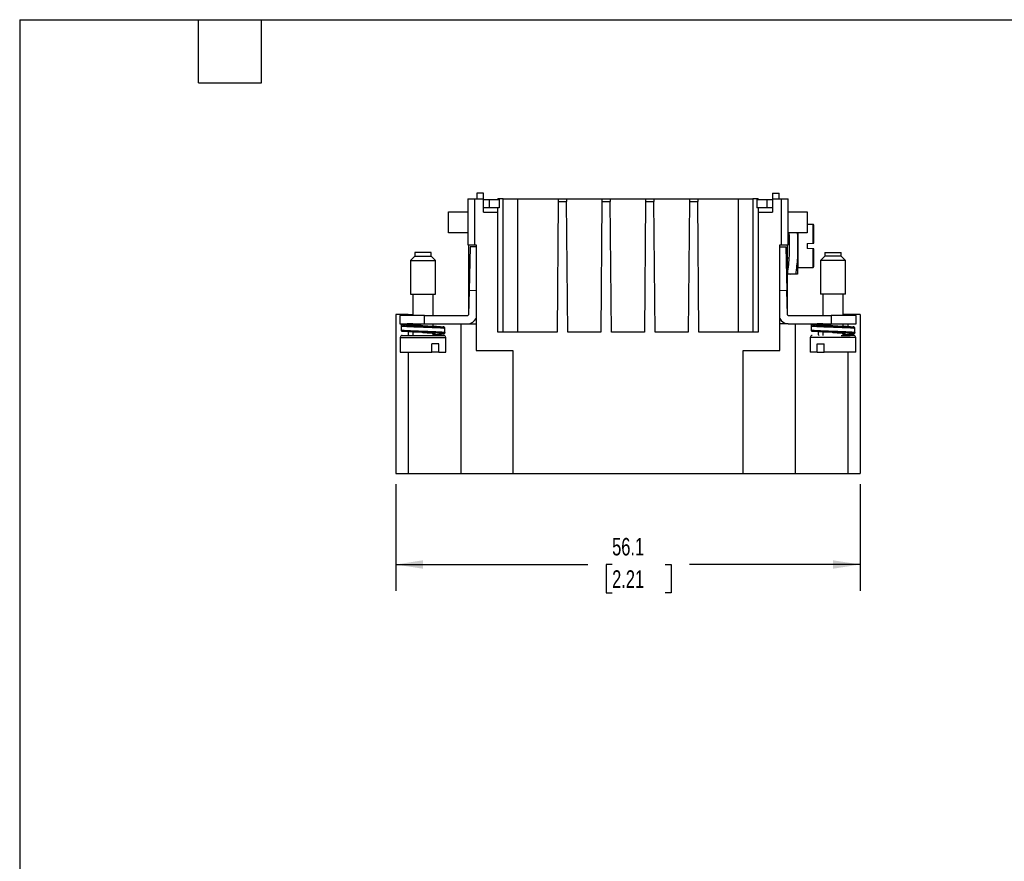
# Model space of a CAD drawing. Header units: millimetres. Extents: x 6 to 273, y 6 to 210.
# Tile 2 of 4: x 6 to 125, y 108 to 210. Entities that reach past the tile are written whole.
import ezdxf

# ---------------------------------------------------------------- set-up
doc = ezdxf.new("R2010")
doc.units = ezdxf.units.MM
doc.linetypes.add('SLD-Solid', pattern=[0])
doc.layers.add('DIMENSIONS', color=140, linetype='SLD-Solid', lineweight=25)
doc.layers.add('TEXT', color=140, linetype='SLD-Solid', lineweight=25)
doc.styles.add('SLDTEXTSTYLE0', font='TXT', dxfattribs={"width": 0.7})
doc.dimstyles.new('SLDDIMSTYLE0', dxfattribs={"dimtxt": 2.158008, "dimasz": 3.302, "dimexe": 0, "dimexo": 0.0625, "dimgap": 0.539502, "dimtad": 0, "dimtih": 1, "dimtoh": 1, "dimrnd": 1e-09, "dimzin": 12, "dimdsep": 46, "dimtxsty": 'SLDTEXTSTYLE0', "dimsah": 1, "dimcen": 0.09, "dimadec": 0, "dimazin": 3, "dimtfac": 1, "dimtofl": 0, "dimtmove": 0, "dimatfit": 3, "dimfxl": 0, "dimfrac": 2, "dimtolj": 1, "dimtzin": 12, "dimarcsym": 0})

# ---------------------------------------------------------------- blocks, each defined once
blk = doc.blocks.new('_D_6')
at = {"layer": 'DIMENSIONS'}
for p, q in [((51.75, 153.48), (51.75, 140.6)), ((107.83, 153.48), (107.83, 140.6)), ((51.75, 143.78), (74.96, 143.78)), ((77.88, 143.78), (77.15, 143.78)), ((77.15, 143.78), (77.15, 140.35)), ((84.29, 143.78), (85.02, 143.78)), ((85.02, 143.78), (85.02, 140.35)), ((107.83, 143.78), (87.22, 143.78)), ((77.15, 140.35), (77.88, 140.35)), ((85.02, 140.35), (84.29, 140.35))]:
    blk.add_line(p, q, dxfattribs=at)
for points in [[(51.75, 143.78), (55.05, 143.27), (55.05, 144.29)], [(107.83, 143.78), (104.53, 144.29), (104.53, 143.27)]]:
    blk.add_solid(points, dxfattribs=at)
at = {"layer": 'DIMENSIONS', "char_height": 2.117, "attachment_point": 1, "style": 'SLDTEXTSTYLE0'}
for s, insert in [('56.1', (77.88, 146.99)), ('2.21', (77.88, 143.08))]:
    blk.add_mtext(s, dxfattribs=dict(at, insert=insert))

msp = doc.modelspace()

# ---------------------------------------------------------------- linework, layer by layer
for p, q in [((60.444, 187.913), (60.444, 182.385)), ((60.444, 187.913), (61.248, 187.913)), ((61.248, 187.913), (61.248, 182.385)), ((61.248, 187.913), (62.353, 187.913)), ((62.353, 188.616), (61.54, 188.616)), ((61.54, 188.616), (61.54, 187.913)), ((62.353, 187.913), (62.353, 188.616)), ((62.353, 186.305), (62.353, 187.913)), ((62.353, 187.838), (63.04, 187.838)), ((63.04, 187.838), (63.04, 186.838)), ((63.04, 187.838), (64.24, 187.838)), ((64.062, 187.838), (64.062, 187.913)), ((64.714, 187.913), (64.062, 187.913)), ((64.24, 187.838), (64.24, 186.838)), ((64.714, 171.833), (64.714, 187.913)), ((64.714, 187.913), (66.435, 187.913)), ((66.435, 187.913), (66.435, 171.833)), ((66.435, 187.913), (71.372, 187.913)), ((71.372, 187.913), (71.372, 187.611)), ((71.372, 187.913), (72.379, 187.913)), ((72.379, 187.913), (72.379, 187.611)), ((72.379, 187.913), (76.649, 187.913)), ((76.649, 187.913), (76.649, 187.611)), ((76.649, 187.913), (77.655, 187.913)), ((77.655, 187.913), (77.655, 187.611)), ((77.655, 187.913), (81.925, 187.913)), ((81.925, 187.913), (81.925, 187.611)), ((81.925, 187.913), (82.931, 187.913)), ((82.931, 187.913), (82.931, 187.611)), ((82.931, 187.913), (87.201, 187.913)), ((87.201, 187.913), (87.201, 187.611)), ((87.201, 187.913), (88.208, 187.913)), ((88.208, 187.913), (88.208, 187.611)), ((88.208, 187.913), (93.145, 187.913)), ((93.145, 171.833), (93.145, 187.913)), ((93.145, 187.913), (94.866, 187.913)), ((94.866, 187.913), (94.866, 171.833)), ((95.518, 187.913), (94.866, 187.913)), ((95.34, 187.838), (95.34, 186.838)), ((95.34, 187.838), (96.54, 187.838)), ((95.518, 187.913), (95.518, 187.838)), ((96.54, 187.838), (96.54, 186.838)), ((96.54, 187.838), (97.227, 187.838)), ((97.227, 188.616), (98.04, 188.616)), ((97.227, 188.616), (97.227, 187.913)), ((97.227, 187.913), (97.227, 186.305)), ((97.227, 187.913), (98.332, 187.913)), ((98.04, 187.913), (98.04, 188.616)), ((98.332, 182.385), (98.332, 187.913)), ((98.332, 187.913), (99.136, 187.913)), ((99.136, 182.385), (99.136, 187.913)), ((63.04, 186.838), (62.353, 186.838)), ((64.24, 186.838), (63.04, 186.838)), ((64.062, 186.305), (64.062, 186.838)), ((71.373, 187.611), (71.235, 171.833)), ((71.373, 187.611), (72.378, 187.611)), ((72.516, 171.833), (72.378, 187.611)), ((76.649, 187.611), (76.512, 171.833)), ((76.649, 187.611), (77.654, 187.611)), ((77.792, 171.833), (77.654, 187.611)), ((81.926, 187.611), (81.788, 171.833)), ((81.926, 187.611), (82.931, 187.611)), ((83.068, 171.833), (82.931, 187.611)), ((87.202, 187.611), (87.064, 171.833)), ((87.202, 187.611), (88.207, 187.611)), ((88.345, 171.833), (88.207, 187.611)), ((96.54, 186.838), (95.34, 186.838)), ((95.518, 186.838), (95.518, 186.305)), ((97.227, 186.838), (96.54, 186.838)), ((58.14, 183.838), (58.14, 186.338)), ((58.14, 186.338), (60.44, 186.338)), ((60.44, 186.338), (60.44, 183.838)), ((62.353, 186.305), (64.062, 186.305)), ((64.062, 171.833), (64.062, 186.305)), ((95.518, 186.305), (95.518, 171.833)), ((95.518, 186.305), (97.227, 186.305)), ((99.14, 183.838), (99.14, 186.338)), ((99.14, 186.338), (101.44, 186.338)), ((101.44, 186.338), (101.44, 183.838)), ((102.14, 184.838), (101.44, 184.838)), ((102.14, 182.582), (102.14, 184.838)), ((60.44, 183.838), (58.14, 183.838)), ((99.219, 183.688), (99.136, 183.688)), ((101.44, 183.838), (99.14, 183.838)), ((99.208, 183.838), (99.24, 183.421)), ((99.24, 183.421), (99.24, 181.054)), ((100.24, 183.662), (100.223, 183.838)), ((100.24, 183.838), (100.24, 183.662)), ((100.24, 183.662), (100.24, 180.813)), ((100.34, 179.638), (100.34, 183.838)), ((60.444, 182.385), (61.248, 182.385)), ((60.54, 182.385), (60.54, 177.038)), ((60.74, 182.138), (60.612, 176.839)), ((61.449, 182.121), (60.74, 182.138)), ((61.248, 182.385), (61.449, 182.385)), ((61.449, 182.385), (61.449, 169.622)), ((98.131, 182.385), (98.332, 182.385)), ((98.131, 169.622), (98.131, 182.385)), ((98.131, 182.121), (98.84, 182.138)), ((98.332, 182.385), (99.136, 182.385)), ((98.84, 182.138), (98.968, 176.839)), ((99.04, 178.921), (99.04, 182.385)), ((101.44, 182.546), (102.14, 182.582)), ((101.44, 182.546), (101.44, 181.93)), ((102.14, 181.893), (101.44, 181.93)), ((102.167, 182.584), (102.14, 182.582)), ((102.142, 181.893), (102.14, 181.893)), ((102.14, 179.638), (102.14, 181.893)), ((54.04, 180.99), (53.54, 180.49)), ((54.04, 181.431), (54.04, 180.99)), ((56.04, 181.431), (54.04, 181.431)), ((54.04, 180.99), (54.203, 180.99)), ((54.203, 180.99), (56.04, 180.99)), ((56.04, 180.99), (56.04, 181.431)), ((56.54, 180.49), (56.04, 180.99)), ((99.04, 180.788), (99.219, 180.788)), ((100.24, 180.813), (100.24, 178.838)), ((103.54, 180.99), (103.04, 180.49)), ((103.54, 181.431), (103.54, 180.99)), ((103.54, 181.431), (105.54, 181.431)), ((105.377, 180.99), (103.54, 180.99)), ((105.54, 180.99), (105.377, 180.99)), ((105.54, 180.99), (105.54, 181.431)), ((106.04, 180.49), (105.54, 180.99)), ((53.54, 180.49), (53.54, 176.431)), ((53.54, 180.49), (56.54, 180.49)), ((56.54, 176.431), (56.54, 180.49)), ((100.34, 179.638), (102.14, 179.638)), ((103.04, 180.49), (103.04, 176.431)), ((106.04, 180.49), (103.04, 180.49)), ((106.04, 176.431), (106.04, 180.49)), ((99.04, 178.921), (99.04, 178.838)), ((99.04, 177.038), (99.04, 178.838)), ((100.045, 178.838), (99.375, 178.838)), ((53.54, 176.431), (56.54, 176.431)), ((53.815, 176.431), (53.815, 173.838)), ((56.265, 173.838), (56.265, 176.431)), ((60.617, 177.038), (60.54, 177.038)), ((60.54, 177.038), (60.54, 174.338)), ((60.612, 176.839), (60.542, 173.935)), ((61.449, 176.819), (60.612, 176.839)), ((98.968, 176.839), (98.131, 176.819)), ((98.963, 177.038), (99.04, 177.038)), ((99.038, 173.935), (98.968, 176.839)), ((99.04, 174.338), (99.04, 177.038)), ((106.04, 176.431), (103.04, 176.431)), ((103.315, 176.431), (103.315, 173.838)), ((105.765, 173.838), (105.765, 176.431)), ((51.75, 173.943), (51.75, 154.748)), ((53.258, 173.943), (51.75, 173.943)), ((52.24, 173.838), (52.24, 172.838)), ((55.24, 173.838), (52.24, 173.838)), ((53.258, 173.943), (53.76, 173.943)), ((53.258, 173.943), (53.258, 173.838)), ((53.76, 173.838), (53.76, 173.943)), ((55.24, 172.838), (55.24, 173.838)), ((55.24, 173.838), (60.442, 173.838)), ((60.54, 174.338), (60.54, 173.938)), ((60.552, 174.338), (60.54, 174.338)), ((99.028, 174.338), (99.04, 174.338)), ((99.04, 173.938), (99.04, 174.338)), ((99.138, 173.838), (104.34, 173.838)), ((104.34, 173.838), (104.34, 172.838)), ((107.34, 173.838), (104.34, 173.838)), ((105.819, 173.838), (105.819, 173.943)), ((106.322, 173.943), (105.819, 173.943)), ((107.829, 173.943), (106.322, 173.943)), ((106.322, 173.943), (106.322, 173.838)), ((107.34, 172.838), (107.34, 173.838)), ((107.829, 173.943), (107.829, 154.748)), ((52.24, 172.838), (55.24, 172.838)), ((52.39, 172.599), (52.39, 172.099)), ((53.258, 172.838), (53.258, 172.822)), ((53.815, 172.825), (53.278, 172.825)), ((53.815, 172.838), (53.815, 172.698)), ((55.24, 172.838), (60.442, 172.838)), ((56.265, 172.55), (56.265, 172.838)), ((59.616, 172.838), (59.616, 154.748)), ((60.442, 172.838), (61.449, 172.838)), ((60.531, 172.838), (60.533, 172.842)), ((99.138, 172.838), (98.131, 172.838)), ((99.138, 172.838), (104.34, 172.838)), ((99.964, 172.838), (99.964, 154.748)), ((101.89, 172.599), (101.89, 172.099)), ((103.315, 172.825), (102.778, 172.825)), ((103.315, 172.838), (103.315, 172.698)), ((104.34, 172.838), (107.34, 172.838)), ((105.765, 172.55), (105.765, 172.838)), ((106.322, 172.838), (106.322, 172.524)), ((53.258, 171.876), (53.258, 171.431)), ((53.294, 171.581), (53.294, 171.874)), ((53.815, 171.848), (53.815, 171.431)), ((56.265, 171.431), (56.265, 171.704)), ((57.69, 171.8), (57.69, 172.3)), ((71.235, 171.833), (64.062, 171.833)), ((76.512, 171.833), (72.516, 171.833)), ((81.788, 171.833), (77.792, 171.833)), ((87.064, 171.833), (83.068, 171.833)), ((95.518, 171.833), (88.345, 171.833)), ((102.794, 171.581), (102.794, 171.874)), ((103.315, 171.848), (103.315, 171.431)), ((105.765, 171.431), (105.765, 171.704)), ((106.322, 171.576), (106.322, 171.431)), ((107.19, 171.8), (107.19, 172.3)), ((52.29, 171.181), (52.29, 169.431)), ((52.29, 171.181), (57.79, 171.181)), ((56.938, 170.431), (56.1, 170.431)), ((56.1, 169.431), (56.1, 170.431)), ((56.938, 169.431), (56.938, 170.431)), ((57.79, 169.431), (57.79, 171.181)), ((101.79, 171.181), (101.79, 169.431)), ((107.29, 171.181), (101.79, 171.181)), ((102.642, 170.431), (103.479, 170.431)), ((102.642, 169.431), (102.642, 170.431)), ((103.479, 169.431), (103.479, 170.431)), ((107.29, 169.431), (107.29, 171.181)), ((52.29, 169.431), (56.1, 169.431)), ((53.258, 169.431), (53.258, 154.748)), ((56.938, 169.431), (56.1, 169.431)), ((56.938, 169.431), (57.79, 169.431)), ((61.449, 169.622), (65.897, 169.622)), ((65.897, 169.622), (65.897, 154.748)), ((93.683, 169.622), (98.131, 169.622)), ((93.683, 154.748), (93.683, 169.622)), ((102.642, 169.431), (101.79, 169.431)), ((102.642, 169.431), (103.479, 169.431)), ((107.29, 169.431), (103.479, 169.431)), ((106.322, 169.431), (106.322, 154.748)), ((51.75, 154.748), (53.258, 154.748)), ((53.258, 154.748), (59.616, 154.748)), ((59.616, 154.748), (65.897, 154.748)), ((65.897, 154.748), (93.683, 154.748)), ((93.683, 154.748), (99.964, 154.748)), ((99.964, 154.748), (106.322, 154.748)), ((106.322, 154.748), (107.829, 154.748))]:
    msp.add_line(p, q)
at = {"flags": 128}
msp.add_lwpolyline([(99.047, 172.841), (99.048, 172.841), (99.049, 172.838)], dxfattribs=at)
for centre, radius, start, end in [((102.14, 184.738), 0.1, 0, 90), ((100.34, 179.738), 0.1, 180, 270), ((102.14, 179.738), 0.1, 270, 0), ((60.44, 173.938), 0.1, 270, 0), ((60.442, 173.938), 0.1, 270, 358.61965), ((99.138, 173.938), 0.1, 181.38035, 270), ((99.14, 173.938), 0.1, 180, 270), ((60.442, 173.938), 1.1, 270, 336.18887), ((99.138, 173.938), 1.1, 203.81113, 270), ((52.54, 171.181), 0.25, 90, 180), ((57.54, 171.181), 0.25, 0, 90), ((102.04, 171.181), 0.25, 90, 180), ((107.04, 171.181), 0.25, 0, 90)]:
    msp.add_arc(centre, radius, start, end)
for points, knots in [([(102.24, 182.588), (102.24, 183.184), (102.24, 183.73), (102.24, 184.52), (102.24, 184.738), (102.24, 184.738)], [0, 0, 0, 0, 0.5, 0.5, 1, 1, 1, 1]), ([(102.14, 182.582), (102.151, 182.583), (102.162, 182.584), (102.173, 182.584), (102.183, 182.585), (102.193, 182.585), (102.202, 182.586), (102.211, 182.586), (102.219, 182.587), (102.225, 182.587), (102.231, 182.587), (102.235, 182.587), (102.237, 182.588), (102.239, 182.588), (102.24, 182.588), (102.24, 182.588)], [0, 0, 0, 0, 0.00003359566, 0.00003359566, 0.00003359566, 0.00006717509, 0.00006717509, 0.00006717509, 0.00010099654, 0.00010099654, 0.00010099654, 0.00013513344, 0.00013513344, 0.00013513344, 0.00015742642, 0.00015742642, 0.00015742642, 0.00015742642]), ([(102.24, 181.888), (102.24, 181.888), (102.238, 181.888), (102.234, 181.888), (102.23, 181.888), (102.225, 181.889), (102.218, 181.889), (102.21, 181.889), (102.202, 181.89), (102.192, 181.89), (102.182, 181.891), (102.172, 181.891), (102.16, 181.892), (102.154, 181.892), (102.147, 181.893), (102.14, 181.893)], [0, 0, 0, 0, 0.00003428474, 0.00003428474, 0.00003428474, 0.00006856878, 0.00006856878, 0.00006856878, 0.00010284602, 0.00010284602, 0.00010284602, 0.00013690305, 0.00013690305, 0.00013690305, 0.00015742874, 0.00015742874, 0.00015742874, 0.00015742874]), ([(102.24, 179.738), (102.24, 179.738), (102.24, 179.955), (102.24, 180.745), (102.24, 181.291), (102.24, 181.888)], [0, 0, 0, 0, 0.5, 0.5, 1, 1, 1, 1]), ([(53.257, 172.823), (53.164, 172.818), (52.988, 172.808), (52.793, 172.793), (52.657, 172.779), (52.57, 172.766), (52.515, 172.753), (52.482, 172.743), (52.43, 172.709), (52.396, 172.654), (52.392, 172.618), (52.39, 172.599)], [0, 0, 0, 0, 0.1984417, 0.3769086, 0.5320401, 0.6618312, 0.7653217, 0.8449736, 0.9205939, 0.9599862, 1, 1, 1, 1]), ([(52.391, 172.599), (52.391, 172.598), (52.392, 172.595), (52.405, 172.589), (52.429, 172.584), (52.464, 172.578), (52.51, 172.572), (52.602, 172.562), (52.779, 172.548), (53.035, 172.532), (53.265, 172.52), (53.429, 172.512), (53.577, 172.505), (53.704, 172.5), (53.819, 172.495), (53.942, 172.49), (54.083, 172.485), (54.24, 172.48), (54.4, 172.474), (54.562, 172.468), (54.726, 172.462), (54.847, 172.458), (54.926, 172.455), (54.967, 172.454), (55.068, 172.45), (55.258, 172.443), (55.561, 172.431), (55.865, 172.42), (56.129, 172.409), (56.327, 172.401), (56.5, 172.394), (56.652, 172.387), (56.743, 172.383), (56.786, 172.381)], [0, 0, 0, 0, 0.0213839, 0.0492116, 0.0770396, 0.1048679, 0.1326966, 0.1605257, 0.2439022, 0.3272819, 0.3674681, 0.4024713, 0.4322901, 0.4569237, 0.4763711, 0.4972555, 0.5246275, 0.552, 0.5793731, 0.6067467, 0.6341209, 0.6614957, 0.6665384, 0.6732552, 0.681646, 0.7168534, 0.7671089, 0.8323977, 0.8715747, 0.9079238, 0.9414446, 0.9721368, 1, 1, 1, 1]), ([(53.278, 172.825), (53.138, 172.818), (52.855, 172.802), (52.604, 172.776), (52.512, 172.75), (52.59, 172.726), (52.828, 172.703), (53.218, 172.677), (53.732, 172.651), (54.326, 172.627), (54.777, 172.611), (55.014, 172.602), (55.04, 172.601)], [0, 0, 0, 0, 0.1079634, 0.2196687, 0.3313741, 0.4393375, 0.5473008, 0.6590062, 0.7707115, 0.8786749, 0.9866383, 1, 1, 1, 1]), ([(55.041, 172.601), (54.898, 172.61), (54.591, 172.63), (54.166, 172.659), (53.82, 172.694), (53.612, 172.725), (53.568, 172.756), (53.659, 172.784), (53.779, 172.8), (53.815, 172.804)], [0, 0, 0, 0, 0.1385115, 0.2970429, 0.4555706, 0.6142286, 0.7727667, 0.9312928, 1, 1, 1, 1]), ([(55.04, 172.601), (55.234, 172.593), (55.648, 172.577), (56.236, 172.552), (56.767, 172.528), (57.167, 172.505), (57.392, 172.487), (57.429, 172.479), (57.43, 172.478)], [0, 0, 0, 0, 0.1819435, 0.3886072, 0.5883479, 0.7880887, 0.9947524, 1, 1, 1, 1]), ([(56.786, 172.381), (56.912, 172.375), (57.157, 172.364), (57.353, 172.35), (57.461, 172.341), (57.52, 172.335), (57.585, 172.327), (57.638, 172.319), (57.669, 172.312), (57.681, 172.307), (57.688, 172.304), (57.689, 172.302), (57.69, 172.3)], [0, 0, 0, 0, 0.2334704, 0.4556331, 0.4993463, 0.5662157, 0.6562348, 0.7687558, 0.856314, 0.9176424, 0.9262017, 1, 1, 1, 1]), ([(57.69, 172.299), (57.687, 172.321), (57.681, 172.365), (57.633, 172.425), (57.578, 172.45), (57.539, 172.46), (57.498, 172.467), (57.482, 172.47)], [0, 0, 0, 0, 0.1263991, 0.2560663, 0.5272849, 0.8203249, 1, 1, 1, 1]), ([(102.757, 172.823), (102.664, 172.818), (102.488, 172.808), (102.293, 172.793), (102.157, 172.779), (102.07, 172.766), (102.015, 172.753), (101.982, 172.743), (101.93, 172.709), (101.896, 172.654), (101.892, 172.618), (101.89, 172.599)], [0, 0, 0, 0, 0.1984417, 0.3769086, 0.5320401, 0.6618312, 0.7653217, 0.8449736, 0.9205939, 0.9599862, 1, 1, 1, 1]), ([(101.891, 172.599), (101.891, 172.598), (101.892, 172.595), (101.905, 172.589), (101.929, 172.584), (101.964, 172.578), (102.01, 172.572), (102.102, 172.562), (102.279, 172.548), (102.535, 172.532), (102.765, 172.52), (102.929, 172.512), (103.077, 172.505), (103.204, 172.5), (103.319, 172.495), (103.442, 172.49), (103.583, 172.485), (103.74, 172.48), (103.9, 172.474), (104.062, 172.468), (104.226, 172.462), (104.347, 172.458), (104.426, 172.455), (104.467, 172.454), (104.568, 172.45), (104.758, 172.443), (105.061, 172.431), (105.365, 172.42), (105.629, 172.409), (105.827, 172.401), (106, 172.394), (106.152, 172.387), (106.243, 172.383), (106.286, 172.381)], [0, 0, 0, 0, 0.02138386, 0.04921155, 0.07703958, 0.10486794, 0.13269665, 0.1605257, 0.24390216, 0.32728185, 0.36746809, 0.40247126, 0.43229015, 0.4569237, 0.47637106, 0.49725547, 0.52462746, 0.55199998, 0.57937305, 0.60674669, 0.63412088, 0.66149566, 0.66653845, 0.67325523, 0.681646, 0.71685337, 0.7671089, 0.83239767, 0.87157473, 0.90792384, 0.94144464, 0.97213679, 1, 1, 1, 1]), ([(102.778, 172.825), (102.638, 172.818), (102.355, 172.802), (102.104, 172.776), (102.012, 172.75), (102.09, 172.726), (102.328, 172.703), (102.718, 172.677), (103.232, 172.651), (103.826, 172.627), (104.277, 172.611), (104.514, 172.602), (104.54, 172.601)], [0, 0, 0, 0, 0.1079634, 0.2196687, 0.3313741, 0.4393375, 0.5473008, 0.6590062, 0.7707115, 0.8786749, 0.9866383, 1, 1, 1, 1]), ([(104.541, 172.601), (104.398, 172.61), (104.091, 172.63), (103.666, 172.659), (103.32, 172.694), (103.112, 172.725), (103.068, 172.756), (103.159, 172.784), (103.279, 172.8), (103.315, 172.804)], [0, 0, 0, 0, 0.1385115, 0.29704288, 0.45557063, 0.61422862, 0.77276668, 0.93129283, 1, 1, 1, 1]), ([(104.54, 172.601), (104.734, 172.593), (105.148, 172.577), (105.736, 172.552), (106.267, 172.528), (106.667, 172.505), (106.892, 172.487), (106.929, 172.479), (106.93, 172.478)], [0, 0, 0, 0, 0.18194346, 0.38860716, 0.58834793, 0.7880887, 0.9947524, 1, 1, 1, 1]), ([(106.286, 172.381), (106.412, 172.375), (106.657, 172.364), (106.853, 172.35), (106.961, 172.341), (107.02, 172.335), (107.085, 172.327), (107.138, 172.319), (107.169, 172.312), (107.181, 172.307), (107.188, 172.304), (107.189, 172.302), (107.19, 172.3)], [0, 0, 0, 0, 0.2334704, 0.4556331, 0.4993463, 0.5662157, 0.6562348, 0.7687558, 0.856314, 0.9176424, 0.9262017, 1, 1, 1, 1]), ([(107.19, 172.299), (107.187, 172.321), (107.181, 172.365), (107.133, 172.425), (107.078, 172.45), (107.039, 172.46), (106.998, 172.467), (106.982, 172.47)], [0, 0, 0, 0, 0.1263991, 0.2560663, 0.5272849, 0.8203249, 1, 1, 1, 1]), ([(52.39, 172.099), (52.393, 172.077), (52.399, 172.034), (52.446, 171.975), (52.498, 171.95), (52.526, 171.943), (52.552, 171.938), (52.56, 171.937)], [0, 0, 0, 0, 0.1518956, 0.3005389, 0.5871964, 0.881737, 1, 1, 1, 1]), ([(52.391, 172.099), (52.391, 172.098), (52.392, 172.094), (52.405, 172.089), (52.428, 172.083), (52.462, 172.077), (52.506, 172.072), (52.556, 172.067), (52.62, 172.061), (52.691, 172.055), (52.776, 172.049), (52.863, 172.043), (52.971, 172.036), (53.165, 172.025), (53.47, 172.01), (53.804, 171.996), (54.047, 171.986), (54.183, 171.981), (54.321, 171.976), (54.462, 171.971), (54.604, 171.966), (54.748, 171.961), (54.847, 171.958), (54.924, 171.955), (55.019, 171.952), (55.159, 171.947), (55.331, 171.94), (55.503, 171.934), (55.701, 171.926), (56.019, 171.914), (56.401, 171.898), (56.667, 171.886), (56.786, 171.881)], [0, 0, 0, 0, 0.020877, 0.0483051, 0.0757321, 0.1031583, 0.1305835, 0.1580079, 0.1795371, 0.2149556, 0.2378784, 0.264274, 0.2941421, 0.3274822, 0.4109502, 0.4944151, 0.518295, 0.5421747, 0.5660541, 0.5899333, 0.6138123, 0.637691, 0.6615695, 0.6632613, 0.6755353, 0.7086901, 0.7324673, 0.7610414, 0.7944117, 0.8325771, 0.9250939, 1, 1, 1, 1]), ([(52.54, 171.431), (52.542, 171.431), (52.547, 171.431), (52.598, 171.431), (52.71, 171.431), (52.868, 171.431), (52.947, 171.431)], [0, 0, 0, 0, 0.171212, 0.3488553, 0.6743372, 1, 1, 1, 1]), ([(55.04, 171.801), (55.014, 171.802), (54.777, 171.811), (54.326, 171.827), (53.733, 171.851), (53.215, 171.877), (52.841, 171.903), (52.642, 171.919), (52.616, 171.927), (52.616, 171.927)], [0, 0, 0, 0, 0.0238137, 0.2162299, 0.408646, 0.6077313, 0.8068165, 0.9992326, 1, 1, 1, 1]), ([(52.947, 171.431), (52.977, 171.431), (53.036, 171.431), (53.134, 171.431), (53.239, 171.431), (53.351, 171.431), (53.47, 171.431), (53.69, 171.431), (54.034, 171.431), (54.523, 171.431), (55.034, 171.431), (55.531, 171.431), (55.997, 171.431), (56.415, 171.431), (56.786, 171.431), (57.102, 171.431), (57.349, 171.431), (57.477, 171.431), (57.532, 171.431), (57.538, 171.431), (57.54, 171.431)], [0, 0, 0, 0, 0.0247186, 0.0492461, 0.0736798, 0.098118, 0.1226592, 0.1474004, 0.2270904, 0.3068642, 0.3865542, 0.466328, 0.5398899, 0.6135347, 0.6870966, 0.7607414, 0.8404314, 0.9202052, 0.9603035, 1, 1, 1, 1]), ([(53.393, 171.431), (53.369, 171.431), (53.342, 171.446), (53.303, 171.505), (53.294, 171.546), (53.294, 171.581)], [0, 0, 0, 0, 0.5, 0.5, 1, 1, 1, 1]), ([(57.327, 171.613), (57.385, 171.618), (57.524, 171.632), (57.563, 171.653), (57.456, 171.679), (57.179, 171.705), (56.764, 171.728), (56.237, 171.752), (55.647, 171.777), (55.234, 171.793), (55.04, 171.801)], [0, 0, 0, 0, 0.0930811, 0.2223662, 0.3561322, 0.4898983, 0.6191834, 0.7484684, 0.8822345, 1, 1, 1, 1]), ([(55.041, 171.801), (55.044, 171.801), (55.208, 171.79), (55.467, 171.772), (55.778, 171.748), (56.059, 171.727), (56.327, 171.701), (56.497, 171.666), (56.49, 171.634), (56.401, 171.613), (56.281, 171.6), (56.265, 171.598)], [0, 0, 0, 0, 0.0028982, 0.1619772, 0.2488536, 0.3388352, 0.4979381, 0.6570372, 0.8162393, 0.9753501, 1, 1, 1, 1]), ([(56.265, 171.549), (56.308, 171.55), (56.552, 171.56), (56.904, 171.58), (57.221, 171.6), (57.309, 171.61), (57.327, 171.613)], [0, 0, 0, 0, 0.0871081, 0.4891478, 0.8911874, 1, 1, 1, 1]), ([(56.786, 171.881), (56.912, 171.875), (57.157, 171.864), (57.429, 171.845), (57.588, 171.828), (57.654, 171.816), (57.673, 171.81), (57.68, 171.808), (57.682, 171.807), (57.684, 171.806), (57.685, 171.805), (57.685, 171.805), (57.687, 171.804), (57.689, 171.802), (57.689, 171.801), (57.688, 171.8)], [0, 0, 0, 0, 0.2334817, 0.4556667, 0.6906269, 0.8223561, 0.8803417, 0.8955298, 0.9107179, 0.9259061, 0.9261971, 0.9283619, 0.934263, 0.9564005, 1, 1, 1, 1]), ([(57.372, 171.619), (57.405, 171.622), (57.476, 171.629), (57.541, 171.641), (57.598, 171.656), (57.653, 171.694), (57.685, 171.748), (57.688, 171.783), (57.69, 171.799)], [0, 0, 0, 0, 0.2092818, 0.4440438, 0.6647619, 0.8486894, 0.9285353, 1, 1, 1, 1]), ([(101.89, 172.099), (101.893, 172.077), (101.899, 172.034), (101.946, 171.975), (101.998, 171.95), (102.026, 171.943), (102.052, 171.938), (102.06, 171.937)], [0, 0, 0, 0, 0.1518956, 0.3005389, 0.5871964, 0.881737, 1, 1, 1, 1]), ([(101.891, 172.099), (101.891, 172.098), (101.892, 172.094), (101.905, 172.089), (101.928, 172.083), (101.962, 172.077), (102.006, 172.072), (102.056, 172.067), (102.12, 172.061), (102.191, 172.055), (102.276, 172.049), (102.363, 172.043), (102.471, 172.036), (102.665, 172.025), (102.97, 172.01), (103.304, 171.996), (103.547, 171.986), (103.683, 171.981), (103.821, 171.976), (103.962, 171.971), (104.104, 171.966), (104.248, 171.961), (104.347, 171.958), (104.424, 171.955), (104.519, 171.952), (104.659, 171.947), (104.831, 171.94), (105.003, 171.934), (105.201, 171.926), (105.519, 171.914), (105.901, 171.898), (106.167, 171.886), (106.286, 171.881)], [0, 0, 0, 0, 0.02087704, 0.04830506, 0.07573213, 0.10315827, 0.13058351, 0.15800787, 0.17953706, 0.21495556, 0.23787837, 0.26427403, 0.29414212, 0.32748217, 0.4109502, 0.49441507, 0.518295, 0.54217469, 0.56605412, 0.58993332, 0.61381227, 0.63769098, 0.66156945, 0.66326133, 0.67553527, 0.70869011, 0.73246728, 0.76104143, 0.79441171, 0.83257711, 0.92509394, 1, 1, 1, 1]), ([(104.54, 171.801), (104.514, 171.802), (104.277, 171.811), (103.826, 171.827), (103.233, 171.851), (102.715, 171.877), (102.341, 171.903), (102.142, 171.919), (102.116, 171.927), (102.116, 171.927)], [0, 0, 0, 0, 0.0238137, 0.2162299, 0.408646, 0.6077313, 0.8068165, 0.9992326, 1, 1, 1, 1]), ([(102.893, 171.431), (102.869, 171.431), (102.842, 171.446), (102.803, 171.505), (102.794, 171.546), (102.794, 171.581)], [0, 0, 0, 0, 0.5, 0.5, 1, 1, 1, 1]), ([(106.827, 171.613), (106.885, 171.618), (107.024, 171.632), (107.063, 171.653), (106.956, 171.679), (106.679, 171.705), (106.264, 171.728), (105.737, 171.752), (105.147, 171.777), (104.734, 171.793), (104.54, 171.801)], [0, 0, 0, 0, 0.0930811, 0.2223662, 0.3561322, 0.4898983, 0.6191834, 0.7484684, 0.8822345, 1, 1, 1, 1]), ([(104.541, 171.801), (104.544, 171.801), (104.708, 171.79), (104.967, 171.772), (105.278, 171.748), (105.559, 171.727), (105.827, 171.701), (105.997, 171.666), (105.99, 171.634), (105.901, 171.613), (105.781, 171.6), (105.765, 171.598)], [0, 0, 0, 0, 0.0028982, 0.1619772, 0.2488536, 0.3388352, 0.4979381, 0.6570372, 0.8162393, 0.9753501, 1, 1, 1, 1]), ([(105.765, 171.549), (105.808, 171.55), (106.052, 171.56), (106.404, 171.58), (106.721, 171.6), (106.809, 171.61), (106.827, 171.613)], [0, 0, 0, 0, 0.0871081, 0.4891478, 0.8911874, 1, 1, 1, 1]), ([(106.286, 171.881), (106.412, 171.875), (106.657, 171.864), (106.929, 171.845), (107.088, 171.828), (107.154, 171.816), (107.173, 171.81), (107.18, 171.808), (107.182, 171.807), (107.184, 171.806), (107.185, 171.805), (107.185, 171.805), (107.187, 171.804), (107.189, 171.802), (107.189, 171.801), (107.188, 171.8)], [0, 0, 0, 0, 0.2334817, 0.4556667, 0.6906269, 0.8223561, 0.8803417, 0.8955298, 0.9107179, 0.9259061, 0.9261971, 0.9283619, 0.934263, 0.9564005, 1, 1, 1, 1]), ([(107.04, 171.431), (107.038, 171.431), (107.033, 171.431), (106.982, 171.431), (106.87, 171.431), (106.712, 171.431), (106.633, 171.431)], [0, 0, 0, 0, 0.171212, 0.3488553, 0.6743372, 1, 1, 1, 1]), ([(106.872, 171.619), (106.905, 171.622), (106.976, 171.629), (107.041, 171.641), (107.098, 171.656), (107.153, 171.694), (107.185, 171.748), (107.188, 171.783), (107.19, 171.799)], [0, 0, 0, 0, 0.2092818, 0.4440438, 0.6647619, 0.8486894, 0.9285353, 1, 1, 1, 1])]:
    msp.add_open_spline(points, degree=3, knots=knots)
for points in [[(99.24, 181.054), (99.199, 180.341), (99.126, 179.63), (99.04, 178.921)], [(100.24, 180.813), (100.196, 180.153), (100.126, 179.495), (100.045, 178.838)], [(99.04, 178.921), (99.152, 178.893), (99.263, 178.865), (99.375, 178.838)], [(99.375, 178.838), (99.263, 178.838), (99.152, 178.838), (99.04, 178.838)], [(100.24, 178.838), (100.196, 178.838), (100.126, 178.838), (100.045, 178.838)], [(105.52, 171.431), (105.975, 171.431), (106.362, 171.431), (106.633, 171.431)]]:
    msp.add_open_spline(points, degree=3)
at = {"layer": 'TEXT'}
for p, q in [((6.35, 209.55), (273.05, 209.55)), ((6.35, 209.55), (6.35, 6.35)), ((27.94, 201.93), (27.94, 209.55)), ((35.56, 201.93), (35.56, 209.55)), ((27.94, 201.93), (35.56, 201.93))]:
    msp.add_line(p, q, dxfattribs=at)

# ---------------------------------------------------------------- dimensions: what is measured, and where the dimension line sits
at = {"layer": 'DIMENSIONS'}
dim = msp.add_linear_dim(base=(107.829, 143.779), p1=(51.75, 154.748), p2=(107.829, 154.748), dimstyle='SLDDIMSTYLE0', dxfattribs=at)
dim.commit()
dim.dimension.update_dxf_attribs({"geometry": '_D_6', "text_midpoint": (81.086, 143.779), "dimtype": 160})

doc.saveas('drawing.dxf')
